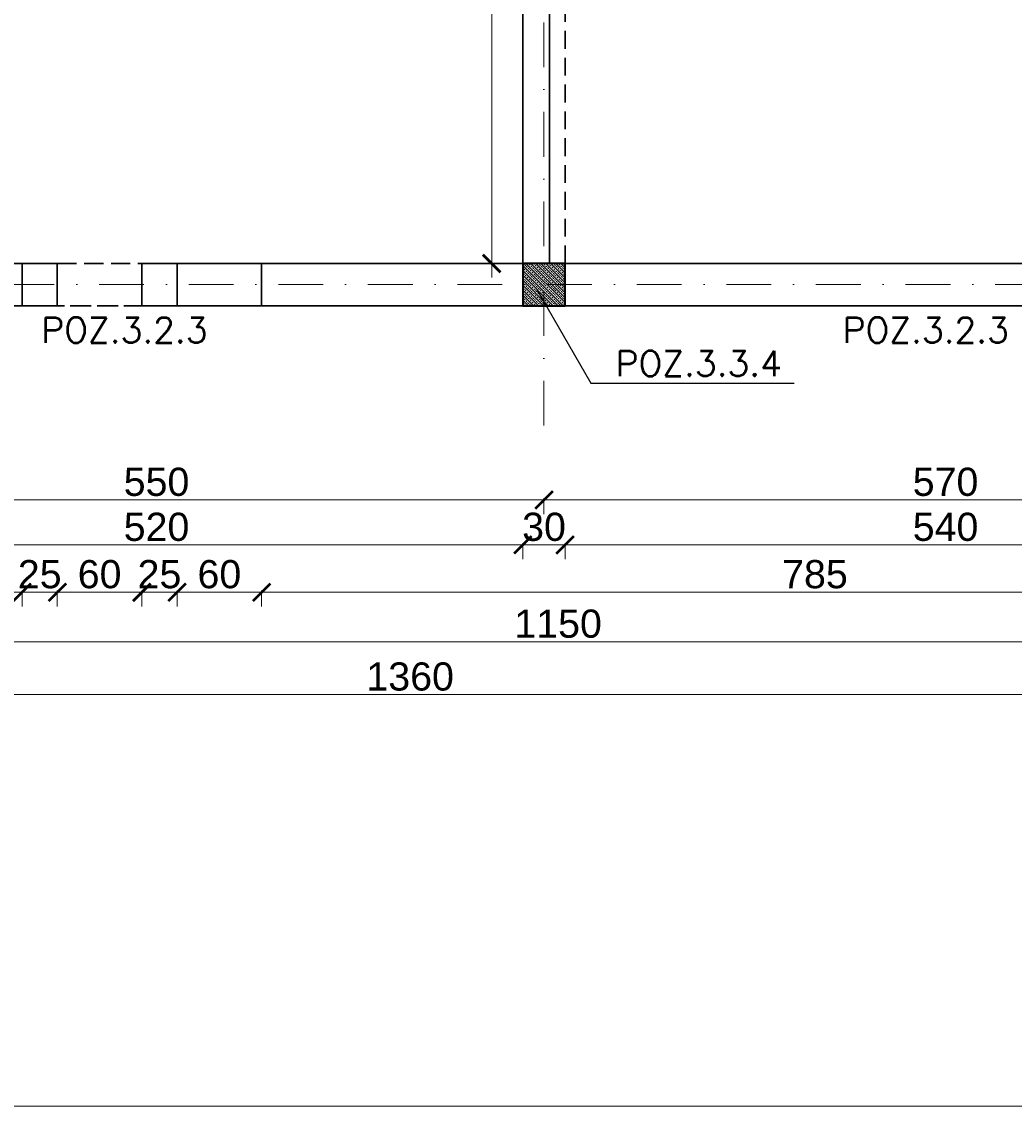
# Model space of a CAD drawing. Extents: x 4615668 to 9294084, y 5328875 to 10688993.
# Tile 31 of 67: x 4662330 to 4663035, y 5332027 to 5332797. Entities that reach past the tile are written whole.
import ezdxf

# ---------------------------------------------------------------- set-up
doc = ezdxf.new("R2010")
doc.units = 0
doc.header["$MEASUREMENT"] = 0
doc.linetypes.add('DASHDOT', pattern=[25.4, 12.7, -6.35, 0, -6.35])
doc.linetypes.add('DASHED', pattern=[19.05, 12.7, -6.35])
for name, color, linetype, lineweight in [('hatch', 253, 'Continuous', 0), ('k', 7, 'Continuous', 13), ('K-BELKI', 5, 'DASHED', 30), ('K-OPISY', 252, 'Continuous', 15), ('K-OPISY @ 10', 252, 'Continuous', 15), ('K-SCIANY CIENKI', 163, 'Continuous', 30), ('K-SCIANY GRUBY', 195, 'Continuous', 40), ('K-WIDOK', 45, 'Continuous', 20), ('K-WYMIARY', 7, 'Continuous', 15), ('Osie', 175, 'DASHDOT', 9)]:
    doc.layers.add(name, color=color, linetype=linetype, lineweight=lineweight)
doc.styles.add('Arial Narrow 20', font='arial.ttf', dxfattribs={"height": 20})
doc.styles.add('Opis', font='simplex.shx')
doc.styles.add('Simplex', font='simplex.shx')
doc.dimstyles.new('1do100 ok', dxfattribs={"dimscale": 0.5, "dimtxt": 12, "dimasz": 25, "dimexe": 20, "dimexo": 0, "dimgap": 5, "dimtad": 1, "dimdec": 0, "dimzin": 9, "dimtxsty": 'Arial Narrow 20', "dimblk": 'ARCHTICK', "dimcen": 3, "dimdle": 20, "dimclrd": 256, "dimclre": 256, "dimclrt": 256, "dimadec": 0, "dimazin": 2, "dimtfac": 1, "dimtdec": 0, "dimtix": 1, "dimtmove": 2, "dimatfit": 3, "dimldrblk": 'NONE', "dimfxl": 0, "dimtvp": 1, "dimtolj": 1, "dimtzin": 0, "dimlwd": 5, "dimlwe": 5, "dimarcsym": 0})
doc.dimstyles.new('1do50', dxfattribs={"dimscale": 5, "dimtxt": 2.5, "dimasz": 2.5, "dimexe": 2.5, "dimexo": 0.5, "dimgap": 1, "dimtad": 1, "dimdec": 1, "dimrnd": 0.5, "dimzin": 12, "dimdsep": 46, "dimtxsty": 'Simplex', "dimblk": 'OBLIQUE', "dimcen": 0.5, "dimdle": 2.5, "dimclrd": 256, "dimclre": 256, "dimclrt": 256, "dimadec": 1, "dimazin": 3, "dimtfac": 1, "dimtdec": 1, "dimtix": 1, "dimtmove": 0, "dimatfit": 3, "dimfxl": 0, "dimtolj": 1, "dimtzin": 0, "dimarcsym": 0})

# ---------------------------------------------------------------- blocks, each defined once
blk = doc.blocks.new('_Oblique')
at = {"color": 0, "linetype": 'ByBlock', "lineweight": -2}
blk.add_line((-0.5, -0.5), (0.5, 0.5), dxfattribs=at)
blk = doc.blocks.new('G$C61CBF25F')
at = {"layer": 'Osie', "lineweight": 0, "ltscale": 2.5}
for p, q in [((855, 0), (855, 1880)), ((1525, 100), (204.85, 100))]:
    blk.add_line(p, q, dxfattribs=at)
blk = doc.blocks.new('_ArchTick')
at = {"color": 0, "linetype": 'ByBlock', "const_width": 0.15}
blk.add_lwpolyline([(-0.5, -0.5), (0.5, 0.5)], dxfattribs=at)
blk = doc.blocks.new('*D7093')
at = {"layer": 'Defpoints', "color": 0}
for p in [(4663270.74, 5332581.97), (4662700.74, 5332525.31), (4662700.74, 5332457.78)]:
    blk.add_point(p, dxfattribs=at)
at = {"layer": 'K-WYMIARY', "lineweight": 5, "ltscale": 40}
for p, q in [((4663280.74, 5332457.78), (4662690.74, 5332457.78)), ((4662700.74, 5332459.03), (4662700.74, 5332447.78)), ((4663270.74, 5332459.03), (4663270.74, 5332447.78))]:
    blk.add_line(p, q, dxfattribs=at)
at = {"layer": 'K-WYMIARY', "linetype": 'ByBlock', "lineweight": 5, "xscale": 12.5, "yscale": 12.5, "zscale": 12.5, "rotation": 180}
blk.add_blockref('_ArchTick', (4662700.74, 5332457.78), dxfattribs=at)
at = {"layer": 'K-WYMIARY', "linetype": 'ByBlock', "lineweight": 5, "xscale": 12.5, "yscale": 12.5, "zscale": 12.5}
blk.add_blockref('_ArchTick', (4663270.74, 5332457.78), dxfattribs=at)
at = {"layer": 'K-WYMIARY', "lineweight": 0, "ltscale": 40, "insert": (4662985.74, 5332470.49), "char_height": 20, "attachment_point": 5, "style": 'Arial Narrow 20'}
blk.add_mtext('\\A1;570', dxfattribs=at)
blk = doc.blocks.new('_None')
blk = doc.blocks.new('*D7094')
at = {"layer": 'Defpoints', "color": 0}
for p in [(4662700.74, 5332525.31), (4662150.74, 5332510.57), (4662150.74, 5332457.78)]:
    blk.add_point(p, dxfattribs=at)
at = {"layer": 'K-WYMIARY', "lineweight": 5, "ltscale": 40}
for p, q in [((4662710.74, 5332457.78), (4662140.74, 5332457.78)), ((4662150.74, 5332459.03), (4662150.74, 5332447.78)), ((4662700.74, 5332459.03), (4662700.74, 5332447.78))]:
    blk.add_line(p, q, dxfattribs=at)
at = {"layer": 'K-WYMIARY', "linetype": 'ByBlock', "lineweight": 5, "xscale": 12.5, "yscale": 12.5, "zscale": 12.5, "rotation": 180}
blk.add_blockref('_ArchTick', (4662150.74, 5332457.78), dxfattribs=at)
at = {"layer": 'K-WYMIARY', "linetype": 'ByBlock', "lineweight": 5, "xscale": 12.5, "yscale": 12.5, "zscale": 12.5}
blk.add_blockref('_ArchTick', (4662700.74, 5332457.78), dxfattribs=at)
at = {"layer": 'K-WYMIARY', "lineweight": 0, "ltscale": 40, "insert": (4662425.74, 5332470.49), "char_height": 20, "attachment_point": 5, "style": 'Arial Narrow 20'}
blk.add_mtext('\\A1;550', dxfattribs=at)
blk = doc.blocks.new('*D7100')
at = {"layer": 'Defpoints', "color": 0}
for p in [(4662165.74, 5332595.57), (4662685.74, 5332595.57), (4662685.74, 5332425.84)]:
    blk.add_point(p, dxfattribs=at)
at = {"layer": 'K-WYMIARY', "lineweight": 5, "ltscale": 40}
for p, q in [((4662155.74, 5332425.84), (4662695.74, 5332425.84)), ((4662165.74, 5332427.09), (4662165.74, 5332415.84)), ((4662685.74, 5332427.09), (4662685.74, 5332415.84))]:
    blk.add_line(p, q, dxfattribs=at)
at = {"layer": 'K-WYMIARY', "linetype": 'ByBlock', "lineweight": 5, "xscale": 12.5, "yscale": 12.5, "zscale": 12.5, "rotation": 180}
blk.add_blockref('_ArchTick', (4662165.74, 5332425.84), dxfattribs=at)
at = {"layer": 'K-WYMIARY', "linetype": 'ByBlock', "lineweight": 5, "xscale": 12.5, "yscale": 12.5, "zscale": 12.5}
blk.add_blockref('_ArchTick', (4662685.74, 5332425.84), dxfattribs=at)
at = {"layer": 'K-WYMIARY', "lineweight": 0, "ltscale": 40, "insert": (4662425.74, 5332438.55), "char_height": 20, "attachment_point": 5, "style": 'Arial Narrow 20'}
blk.add_mtext('\\A1;520', dxfattribs=at)
blk = doc.blocks.new('*D7101')
at = {"layer": 'Defpoints', "color": 0}
for p in [(4662685.74, 5332595.57), (4662715.74, 5332595.57), (4662715.74, 5332425.84)]:
    blk.add_point(p, dxfattribs=at)
at = {"layer": 'K-WYMIARY', "lineweight": 5, "ltscale": 40}
for p, q in [((4662685.74, 5332425.84), (4662673.24, 5332425.84)), ((4662675.74, 5332425.84), (4662725.74, 5332425.84)), ((4662685.74, 5332427.09), (4662685.74, 5332415.84)), ((4662715.74, 5332427.09), (4662715.74, 5332415.84)), ((4662715.74, 5332425.84), (4662728.24, 5332425.84))]:
    blk.add_line(p, q, dxfattribs=at)
at = {"layer": 'K-WYMIARY', "linetype": 'ByBlock', "lineweight": 5, "xscale": 12.5, "yscale": 12.5, "zscale": 12.5}
blk.add_blockref('_ArchTick', (4662685.74, 5332425.84), dxfattribs=at)
at = {"layer": 'K-WYMIARY', "linetype": 'ByBlock', "lineweight": 5, "xscale": 12.5, "yscale": 12.5, "zscale": 12.5, "rotation": 180}
blk.add_blockref('_ArchTick', (4662715.74, 5332425.84), dxfattribs=at)
at = {"layer": 'K-WYMIARY', "lineweight": 0, "ltscale": 40, "insert": (4662700.74, 5332438.56), "char_height": 20, "attachment_point": 5, "style": 'Arial Narrow 20'}
blk.add_mtext('\\A1;30', dxfattribs=at)
blk = doc.blocks.new('*D7102')
at = {"layer": 'Defpoints', "color": 0}
for p in [(4662715.74, 5332595.57), (4663255.74, 5332595.57), (4663255.74, 5332425.84)]:
    blk.add_point(p, dxfattribs=at)
at = {"layer": 'K-WYMIARY', "lineweight": 5, "ltscale": 40}
for p, q in [((4662705.74, 5332425.84), (4663265.74, 5332425.84)), ((4662715.74, 5332427.09), (4662715.74, 5332415.84)), ((4663255.74, 5332427.09), (4663255.74, 5332415.84))]:
    blk.add_line(p, q, dxfattribs=at)
at = {"layer": 'K-WYMIARY', "linetype": 'ByBlock', "lineweight": 5, "xscale": 12.5, "yscale": 12.5, "zscale": 12.5, "rotation": 180}
blk.add_blockref('_ArchTick', (4662715.74, 5332425.84), dxfattribs=at)
at = {"layer": 'K-WYMIARY', "linetype": 'ByBlock', "lineweight": 5, "xscale": 12.5, "yscale": 12.5, "zscale": 12.5}
blk.add_blockref('_ArchTick', (4663255.74, 5332425.84), dxfattribs=at)
at = {"layer": 'K-WYMIARY', "lineweight": 0, "ltscale": 40, "insert": (4662985.74, 5332438.55), "char_height": 20, "attachment_point": 5, "style": 'Arial Narrow 20'}
blk.add_mtext('\\A1;540', dxfattribs=at)
blk = doc.blocks.new('*D7104')
at = {"layer": 'Defpoints', "color": 0}
for p in [(4662500.33, 5332595.57), (4663285.74, 5332595.57), (4662500.33, 5332392.23)]:
    blk.add_point(p, dxfattribs=at)
at = {"layer": 'K-WYMIARY', "lineweight": 5, "ltscale": 40}
for p, q in [((4663295.74, 5332392.23), (4662490.33, 5332392.23)), ((4662500.33, 5332393.48), (4662500.33, 5332382.23)), ((4663285.74, 5332393.48), (4663285.74, 5332382.23))]:
    blk.add_line(p, q, dxfattribs=at)
at = {"layer": 'K-WYMIARY', "linetype": 'ByBlock', "lineweight": 5, "xscale": 12.5, "yscale": 12.5, "zscale": 12.5, "rotation": 180}
blk.add_blockref('_ArchTick', (4662500.33, 5332392.23), dxfattribs=at)
at = {"layer": 'K-WYMIARY', "linetype": 'ByBlock', "lineweight": 5, "xscale": 12.5, "yscale": 12.5, "zscale": 12.5}
blk.add_blockref('_ArchTick', (4663285.74, 5332392.23), dxfattribs=at)
at = {"layer": 'K-WYMIARY', "lineweight": 0, "ltscale": 40, "insert": (4662893.04, 5332404.95), "char_height": 20, "attachment_point": 5, "style": 'Arial Narrow 20'}
blk.add_mtext('\\A1;785', dxfattribs=at)
blk = doc.blocks.new('*D7105')
at = {"layer": 'Defpoints', "color": 0}
for p in [(4662440.33, 5332595.57), (4662500.33, 5332595.57), (4662440.33, 5332392.23)]:
    blk.add_point(p, dxfattribs=at)
at = {"layer": 'K-WYMIARY', "lineweight": 5, "ltscale": 40}
for p, q in [((4662510.33, 5332392.23), (4662430.33, 5332392.23)), ((4662440.33, 5332393.48), (4662440.33, 5332382.23)), ((4662500.33, 5332393.48), (4662500.33, 5332382.23))]:
    blk.add_line(p, q, dxfattribs=at)
at = {"layer": 'K-WYMIARY', "linetype": 'ByBlock', "lineweight": 5, "xscale": 12.5, "yscale": 12.5, "zscale": 12.5, "rotation": 180}
blk.add_blockref('_ArchTick', (4662440.33, 5332392.23), dxfattribs=at)
at = {"layer": 'K-WYMIARY', "linetype": 'ByBlock', "lineweight": 5, "xscale": 12.5, "yscale": 12.5, "zscale": 12.5}
blk.add_blockref('_ArchTick', (4662500.33, 5332392.23), dxfattribs=at)
at = {"layer": 'K-WYMIARY', "lineweight": 0, "ltscale": 40, "insert": (4662470.33, 5332404.95), "char_height": 20, "attachment_point": 5, "style": 'Arial Narrow 20'}
blk.add_mtext('\\A1;60', dxfattribs=at)
blk = doc.blocks.new('*D7106')
at = {"layer": 'Defpoints', "color": 0}
for p in [(4662415.33, 5332595.57), (4662440.33, 5332595.57), (4662415.33, 5332392.23)]:
    blk.add_point(p, dxfattribs=at)
at = {"layer": 'K-WYMIARY', "lineweight": 5, "ltscale": 40}
for p, q in [((4662415.33, 5332392.23), (4662402.83, 5332392.23)), ((4662450.33, 5332392.23), (4662405.33, 5332392.23)), ((4662415.33, 5332393.48), (4662415.33, 5332382.23)), ((4662440.33, 5332393.48), (4662440.33, 5332382.23)), ((4662440.33, 5332392.23), (4662452.83, 5332392.23))]:
    blk.add_line(p, q, dxfattribs=at)
at = {"layer": 'K-WYMIARY', "linetype": 'ByBlock', "lineweight": 5, "xscale": 12.5, "yscale": 12.5, "zscale": 12.5}
blk.add_blockref('_ArchTick', (4662415.33, 5332392.23), dxfattribs=at)
at = {"layer": 'K-WYMIARY', "linetype": 'ByBlock', "lineweight": 5, "xscale": 12.5, "yscale": 12.5, "zscale": 12.5, "rotation": 180}
blk.add_blockref('_ArchTick', (4662440.33, 5332392.23), dxfattribs=at)
at = {"layer": 'K-WYMIARY', "lineweight": 0, "ltscale": 40, "insert": (4662427.83, 5332404.95), "char_height": 20, "attachment_point": 5, "style": 'Arial Narrow 20'}
blk.add_mtext('\\A1;25', dxfattribs=at)
blk = doc.blocks.new('*D7107')
at = {"layer": 'Defpoints', "color": 0}
for p in [(4662355.33, 5332595.57), (4662415.33, 5332595.57), (4662355.33, 5332392.23)]:
    blk.add_point(p, dxfattribs=at)
at = {"layer": 'K-WYMIARY', "lineweight": 5, "ltscale": 40}
for p, q in [((4662425.33, 5332392.23), (4662345.33, 5332392.23)), ((4662355.33, 5332393.48), (4662355.33, 5332382.23)), ((4662415.33, 5332393.48), (4662415.33, 5332382.23))]:
    blk.add_line(p, q, dxfattribs=at)
at = {"layer": 'K-WYMIARY', "linetype": 'ByBlock', "lineweight": 5, "xscale": 12.5, "yscale": 12.5, "zscale": 12.5, "rotation": 180}
blk.add_blockref('_ArchTick', (4662355.33, 5332392.23), dxfattribs=at)
at = {"layer": 'K-WYMIARY', "linetype": 'ByBlock', "lineweight": 5, "xscale": 12.5, "yscale": 12.5, "zscale": 12.5}
blk.add_blockref('_ArchTick', (4662415.33, 5332392.23), dxfattribs=at)
at = {"layer": 'K-WYMIARY', "lineweight": 0, "ltscale": 40, "insert": (4662385.33, 5332404.95), "char_height": 20, "attachment_point": 5, "style": 'Arial Narrow 20'}
blk.add_mtext('\\A1;60', dxfattribs=at)
blk = doc.blocks.new('*D7108')
at = {"layer": 'Defpoints', "color": 0}
for p in [(4662330.33, 5332595.57), (4662355.33, 5332595.57), (4662330.33, 5332392.23)]:
    blk.add_point(p, dxfattribs=at)
at = {"layer": 'K-WYMIARY', "lineweight": 5, "ltscale": 40}
for p, q in [((4662330.33, 5332392.23), (4662317.83, 5332392.23)), ((4662365.33, 5332392.23), (4662320.33, 5332392.23)), ((4662330.33, 5332393.48), (4662330.33, 5332382.23)), ((4662355.33, 5332393.48), (4662355.33, 5332382.23)), ((4662355.33, 5332392.23), (4662367.83, 5332392.23))]:
    blk.add_line(p, q, dxfattribs=at)
at = {"layer": 'K-WYMIARY', "linetype": 'ByBlock', "lineweight": 5, "xscale": 12.5, "yscale": 12.5, "zscale": 12.5}
blk.add_blockref('_ArchTick', (4662330.33, 5332392.23), dxfattribs=at)
at = {"layer": 'K-WYMIARY', "linetype": 'ByBlock', "lineweight": 5, "xscale": 12.5, "yscale": 12.5, "zscale": 12.5, "rotation": 180}
blk.add_blockref('_ArchTick', (4662355.33, 5332392.23), dxfattribs=at)
at = {"layer": 'K-WYMIARY', "lineweight": 0, "ltscale": 40, "insert": (4662342.83, 5332404.95), "char_height": 20, "attachment_point": 5, "style": 'Arial Narrow 20'}
blk.add_mtext('\\A1;25', dxfattribs=at)
blk = doc.blocks.new('*D7109')
at = {"layer": 'Defpoints', "color": 0}
for p in [(4662270.33, 5332595.57), (4662330.33, 5332595.57), (4662270.33, 5332392.23)]:
    blk.add_point(p, dxfattribs=at)
at = {"layer": 'K-WYMIARY', "lineweight": 5, "ltscale": 40}
for p, q in [((4662340.33, 5332392.23), (4662260.33, 5332392.23)), ((4662270.33, 5332393.48), (4662270.33, 5332382.23)), ((4662330.33, 5332393.48), (4662330.33, 5332382.23))]:
    blk.add_line(p, q, dxfattribs=at)
at = {"layer": 'K-WYMIARY', "linetype": 'ByBlock', "lineweight": 5, "xscale": 12.5, "yscale": 12.5, "zscale": 12.5, "rotation": 180}
blk.add_blockref('_ArchTick', (4662270.33, 5332392.23), dxfattribs=at)
at = {"layer": 'K-WYMIARY', "linetype": 'ByBlock', "lineweight": 5, "xscale": 12.5, "yscale": 12.5, "zscale": 12.5}
blk.add_blockref('_ArchTick', (4662330.33, 5332392.23), dxfattribs=at)
at = {"layer": 'K-WYMIARY', "lineweight": 0, "ltscale": 40, "insert": (4662300.33, 5332404.95), "char_height": 20, "attachment_point": 5, "style": 'Arial Narrow 20'}
blk.add_mtext('\\A1;60', dxfattribs=at)
blk = doc.blocks.new('*D7115')
at = {"layer": 'Defpoints', "color": 0}
for p in [(4662135.74, 5332595.57), (4663285.74, 5332595.57), (4663285.74, 5332357.11)]:
    blk.add_point(p, dxfattribs=at)
at = {"layer": 'K-WYMIARY', "lineweight": 5, "ltscale": 40}
for p, q in [((4662125.74, 5332357.11), (4663295.74, 5332357.11)), ((4662135.74, 5332358.36), (4662135.74, 5332347.11)), ((4663285.74, 5332358.36), (4663285.74, 5332347.11))]:
    blk.add_line(p, q, dxfattribs=at)
at = {"layer": 'K-WYMIARY', "linetype": 'ByBlock', "lineweight": 5, "xscale": 12.5, "yscale": 12.5, "zscale": 12.5, "rotation": 180}
blk.add_blockref('_ArchTick', (4662135.74, 5332357.11), dxfattribs=at)
at = {"layer": 'K-WYMIARY', "linetype": 'ByBlock', "lineweight": 5, "xscale": 12.5, "yscale": 12.5, "zscale": 12.5}
blk.add_blockref('_ArchTick', (4663285.74, 5332357.11), dxfattribs=at)
at = {"layer": 'K-WYMIARY', "lineweight": 0, "ltscale": 40, "insert": (4662710.74, 5332369.83), "char_height": 20, "attachment_point": 5, "style": 'Arial Narrow 20'}
blk.add_mtext('\\A1;1150', dxfattribs=at)
blk = doc.blocks.new('*D7116')
at = {"layer": 'Defpoints', "color": 0}
for p in [(4661925.74, 5333135.57), (4663285.74, 5332595.57), (4661925.74, 5332319.62)]:
    blk.add_point(p, dxfattribs=at)
at = {"layer": 'K-WYMIARY', "lineweight": 5, "ltscale": 40}
for p, q in [((4663295.74, 5332319.62), (4661915.74, 5332319.62)), ((4661925.74, 5332320.87), (4661925.74, 5332309.62)), ((4663285.74, 5332320.87), (4663285.74, 5332309.62))]:
    blk.add_line(p, q, dxfattribs=at)
at = {"layer": 'K-WYMIARY', "linetype": 'ByBlock', "lineweight": 5, "xscale": 12.5, "yscale": 12.5, "zscale": 12.5, "rotation": 180}
blk.add_blockref('_ArchTick', (4661925.74, 5332319.62), dxfattribs=at)
at = {"layer": 'K-WYMIARY', "linetype": 'ByBlock', "lineweight": 5, "xscale": 12.5, "yscale": 12.5, "zscale": 12.5}
blk.add_blockref('_ArchTick', (4663285.74, 5332319.62), dxfattribs=at)
at = {"layer": 'K-WYMIARY', "lineweight": 0, "ltscale": 40, "insert": (4662605.74, 5332332.33), "char_height": 20, "attachment_point": 5, "style": 'Arial Narrow 20'}
blk.add_mtext('\\A1;1360', dxfattribs=at)
blk = doc.blocks.new('*D7176')
at = {"layer": 'Defpoints', "color": 0}
for p in [(4662685.74, 5333025.07), (4662663.62, 5332625.57), (4662685.74, 5332625.57)]:
    blk.add_point(p, dxfattribs=at)
at = {"layer": 'k', "lineweight": 5, "ltscale": 40}
for p, q in [((4662663.62, 5333035.07), (4662663.62, 5332615.57)), ((4662664.87, 5333025.07), (4662653.62, 5333025.07)), ((4662664.87, 5332625.57), (4662653.62, 5332625.57))]:
    blk.add_line(p, q, dxfattribs=at)
at = {"layer": 'k', "linetype": 'ByBlock', "lineweight": 5, "xscale": 12.5, "yscale": 12.5, "zscale": 12.5}
for p, rotation in [((4662663.62, 5333025.07), 90), ((4662663.62, 5332625.57), 270)]:
    blk.add_blockref('_ArchTick', p, dxfattribs=dict(at, rotation=rotation))
at = {"layer": 'k', "lineweight": 0, "ltscale": 40, "insert": (4662650.91, 5332825.32), "char_height": 20, "attachment_point": 5, "rotation": 90, "style": 'Arial Narrow 20'}
blk.add_mtext('\\A1;400', dxfattribs=at)

msp = doc.modelspace()

# ---------------------------------------------------------------- linework, layer by layer
at = {"layer": 'hatch', "color": 252}
msp.add_lwpolyline([(4660845.34, 5334877.4), (4664665.34, 5334877.4), (4664665.34, 5332027.4), (4660845.34, 5332027.4)], close=True, dxfattribs=at)
at = {"layer": 'K-BELKI'}
for points in [[(4662685.74, 5332625.57), (4662715.74, 5332625.57), (4662715.74, 5333135.57), (4662685.74, 5333135.57)], [(4662165.74, 5332625.57), (4663255.74, 5332625.57), (4663255.74, 5332595.57), (4662165.74, 5332595.57)], [(4662270.33, 5332625.57), (4662330.33, 5332625.57), (4662330.33, 5332595.57), (4662270.33, 5332595.57)], [(4662355.33, 5332625.57), (4662415.33, 5332625.57), (4662415.33, 5332595.57), (4662355.33, 5332595.57)], [(4662440.33, 5332625.57), (4662500.33, 5332625.57), (4662500.33, 5332595.57), (4662440.33, 5332595.57)]]:
    msp.add_lwpolyline(points, close=True, dxfattribs=at)
at = {"layer": 'K-SCIANY CIENKI'}
for p, q in [((4662685.74, 5333024.72), (4662685.74, 5332625.57)), ((4662704.74, 5332625.57), (4662704.74, 5333024.72)), ((4662355.33, 5332625.57), (4662330.33, 5332625.57)), ((4662330.33, 5332625.57), (4662330.33, 5332595.57)), ((4662355.33, 5332595.57), (4662355.33, 5332625.57)), ((4662440.33, 5332625.57), (4662415.33, 5332625.57)), ((4662415.33, 5332625.57), (4662415.33, 5332595.57)), ((4662440.33, 5332595.57), (4662440.33, 5332625.57)), ((4662685.74, 5332625.57), (4662500.33, 5332625.57)), ((4662500.33, 5332625.57), (4662500.33, 5332595.57)), ((4662685.74, 5332595.57), (4662685.74, 5332625.57)), ((4662685.74, 5332625.57), (4662704.74, 5332625.57)), ((4663255.74, 5332625.57), (4662715.74, 5332625.57)), ((4662715.74, 5332625.57), (4662715.74, 5332595.57)), ((4662330.33, 5332595.57), (4662355.33, 5332595.57)), ((4662415.33, 5332595.57), (4662440.33, 5332595.57)), ((4662500.33, 5332595.57), (4662685.74, 5332595.57)), ((4662715.74, 5332595.57), (4663255.74, 5332595.57))]:
    msp.add_line(p, q, dxfattribs=at)
at = {"layer": 'K-SCIANY GRUBY'}
for p, q in [((4662715.74, 5332625.57), (4662685.74, 5332625.57)), ((4662685.74, 5332625.57), (4662685.74, 5332595.57)), ((4662715.74, 5332595.57), (4662715.74, 5332625.57)), ((4662685.74, 5332595.57), (4662715.74, 5332595.57))]:
    msp.add_line(p, q, dxfattribs=at)
at = {"layer": 'K-WIDOK', "linetype": 'Continuous', "lineweight": 0}
for p, q in [((4662686.18, 5332625.58), (4662686.42, 5332625.34)), ((4662687.95, 5332625.58), (4662715.74, 5332597.79)), ((4662689.96, 5332625.34), (4662690.84, 5332624.46)), ((4662691.49, 5332625.58), (4662715.74, 5332601.32)), ((4662693.25, 5332625.58), (4662693.93, 5332624.9)), ((4662695.02, 5332625.58), (4662715.74, 5332604.86)), ((4662696.79, 5332625.58), (4662697.03, 5332625.34)), ((4662698.56, 5332625.58), (4662715.74, 5332608.4)), ((4662700.56, 5332625.34), (4662701.45, 5332624.46)), ((4662702.09, 5332625.58), (4662715.74, 5332611.93)), ((4662703.86, 5332625.58), (4662704.54, 5332624.9)), ((4662705.63, 5332625.58), (4662715.74, 5332615.47)), ((4662707.4, 5332625.58), (4662707.63, 5332625.34)), ((4662709.16, 5332625.58), (4662715.74, 5332619)), ((4662711.17, 5332625.34), (4662712.05, 5332624.46)), ((4662712.7, 5332625.58), (4662715.74, 5332622.54)), ((4662714.47, 5332625.58), (4662715.15, 5332624.9)), ((4662685.74, 5332624.25), (4662714.42, 5332595.58)), ((4662685.74, 5332622.49), (4662685.98, 5332622.25)), ((4662685.74, 5332620.72), (4662710.88, 5332595.58)), ((4662685.98, 5332618.71), (4662686.86, 5332617.83)), ((4662686.42, 5332621.81), (4662687.3, 5332620.92)), ((4662686.86, 5332624.9), (4662687.75, 5332624.02)), ((4662687.3, 5332617.39), (4662688.19, 5332616.51)), ((4662687.75, 5332620.48), (4662688.63, 5332619.6)), ((4662688.19, 5332623.58), (4662689.07, 5332622.69)), ((4662689.07, 5332619.16), (4662689.96, 5332618.27)), ((4662689.51, 5332622.25), (4662690.4, 5332621.37)), ((4662690.4, 5332617.83), (4662691.28, 5332616.95)), ((4662690.84, 5332620.92), (4662691.72, 5332620.04)), ((4662691.28, 5332624.02), (4662692.17, 5332623.13)), ((4662692.17, 5332619.6), (4662693.05, 5332618.71)), ((4662692.61, 5332622.69), (4662693.49, 5332621.81)), ((4662693.49, 5332618.27), (4662694.38, 5332617.39)), ((4662693.93, 5332621.37), (4662694.82, 5332620.48)), ((4662694.38, 5332624.46), (4662695.26, 5332623.58)), ((4662695.26, 5332620.04), (4662696.14, 5332619.16)), ((4662695.7, 5332623.13), (4662696.59, 5332622.25)), ((4662696.59, 5332618.71), (4662697.47, 5332617.83)), ((4662697.03, 5332621.81), (4662697.91, 5332620.92)), ((4662697.47, 5332624.9), (4662698.35, 5332624.02)), ((4662697.91, 5332617.39), (4662698.79, 5332616.51)), ((4662698.35, 5332620.48), (4662699.24, 5332619.6)), ((4662698.79, 5332623.58), (4662699.68, 5332622.69)), ((4662699.68, 5332619.16), (4662700.56, 5332618.27)), ((4662700.12, 5332622.25), (4662701, 5332621.37)), ((4662701, 5332617.83), (4662701.89, 5332616.95)), ((4662701.45, 5332620.92), (4662702.33, 5332620.04)), ((4662701.89, 5332624.02), (4662702.77, 5332623.13)), ((4662702.77, 5332619.6), (4662703.66, 5332618.71)), ((4662703.21, 5332622.69), (4662704.1, 5332621.81)), ((4662704.1, 5332618.27), (4662704.98, 5332617.39)), ((4662704.54, 5332621.37), (4662705.42, 5332620.48)), ((4662704.98, 5332624.46), (4662705.87, 5332623.58)), ((4662705.87, 5332620.04), (4662706.75, 5332619.16)), ((4662706.31, 5332623.13), (4662707.19, 5332622.25)), ((4662707.19, 5332618.71), (4662708.08, 5332617.83)), ((4662707.63, 5332621.81), (4662708.52, 5332620.92)), ((4662708.08, 5332624.9), (4662708.96, 5332624.02)), ((4662708.52, 5332617.39), (4662709.4, 5332616.51)), ((4662708.96, 5332620.48), (4662709.84, 5332619.6)), ((4662709.4, 5332623.58), (4662710.29, 5332622.69)), ((4662710.29, 5332619.16), (4662711.17, 5332618.27)), ((4662710.73, 5332622.25), (4662711.61, 5332621.37)), ((4662711.61, 5332617.83), (4662712.5, 5332616.95)), ((4662712.05, 5332620.92), (4662712.94, 5332620.04)), ((4662712.5, 5332624.02), (4662713.38, 5332623.13)), ((4662713.38, 5332619.6), (4662714.26, 5332618.71)), ((4662713.82, 5332622.69), (4662714.7, 5332621.81)), ((4662714.7, 5332618.27), (4662715.59, 5332617.39)), ((4662715.15, 5332621.37), (4662715.74, 5332620.77)), ((4662715.59, 5332624.46), (4662715.74, 5332624.31)), ((4662685.74, 5332617.18), (4662707.34, 5332595.58)), ((4662685.74, 5332615.41), (4662686.42, 5332614.74)), ((4662685.74, 5332613.65), (4662703.81, 5332595.58)), ((4662685.74, 5332611.88), (4662685.98, 5332611.64)), ((4662685.74, 5332610.11), (4662700.27, 5332595.58)), ((4662686.42, 5332611.2), (4662687.3, 5332610.32)), ((4662686.86, 5332614.3), (4662687.75, 5332613.41)), ((4662687.75, 5332609.88), (4662688.63, 5332608.99)), ((4662688.19, 5332612.97), (4662689.07, 5332612.09)), ((4662688.63, 5332616.06), (4662689.51, 5332615.18)), ((4662689.51, 5332611.64), (4662690.4, 5332610.76)), ((4662689.96, 5332614.74), (4662690.84, 5332613.85)), ((4662690.84, 5332610.32), (4662691.72, 5332609.43)), ((4662691.28, 5332613.41), (4662692.17, 5332612.53)), ((4662691.72, 5332616.51), (4662692.61, 5332615.62)), ((4662692.61, 5332612.09), (4662693.49, 5332611.2)), ((4662693.05, 5332615.18), (4662693.93, 5332614.3)), ((4662693.93, 5332610.76), (4662694.82, 5332609.88)), ((4662694.38, 5332613.85), (4662695.26, 5332612.97)), ((4662694.82, 5332616.95), (4662695.7, 5332616.06)), ((4662695.7, 5332612.53), (4662696.59, 5332611.64)), ((4662696.14, 5332615.62), (4662697.03, 5332614.74)), ((4662697.03, 5332611.2), (4662697.91, 5332610.32)), ((4662697.47, 5332614.3), (4662698.35, 5332613.41)), ((4662698.35, 5332609.88), (4662699.24, 5332608.99)), ((4662698.79, 5332612.97), (4662699.68, 5332612.09)), ((4662699.24, 5332616.06), (4662700.12, 5332615.18)), ((4662700.12, 5332611.64), (4662701, 5332610.76)), ((4662700.56, 5332614.74), (4662701.45, 5332613.85)), ((4662701.45, 5332610.32), (4662702.33, 5332609.43)), ((4662701.89, 5332613.41), (4662702.77, 5332612.53)), ((4662702.33, 5332616.51), (4662703.21, 5332615.62)), ((4662703.21, 5332612.09), (4662704.1, 5332611.2)), ((4662703.66, 5332615.18), (4662704.54, 5332614.3)), ((4662704.54, 5332610.76), (4662705.42, 5332609.88)), ((4662704.98, 5332613.85), (4662705.87, 5332612.97)), ((4662705.42, 5332616.95), (4662706.31, 5332616.06)), ((4662706.31, 5332612.53), (4662707.19, 5332611.64)), ((4662706.75, 5332615.62), (4662707.63, 5332614.74)), ((4662707.63, 5332611.2), (4662708.52, 5332610.32)), ((4662708.08, 5332614.3), (4662708.96, 5332613.41)), ((4662708.96, 5332609.88), (4662709.84, 5332608.99)), ((4662709.4, 5332612.97), (4662710.29, 5332612.09)), ((4662709.84, 5332616.06), (4662710.73, 5332615.18)), ((4662710.73, 5332611.64), (4662711.61, 5332610.76)), ((4662711.17, 5332614.74), (4662712.05, 5332613.85)), ((4662712.05, 5332610.32), (4662712.94, 5332609.43)), ((4662712.5, 5332613.41), (4662713.38, 5332612.53)), ((4662712.94, 5332616.51), (4662713.82, 5332615.62)), ((4662713.82, 5332612.09), (4662714.7, 5332611.2)), ((4662714.26, 5332615.18), (4662715.15, 5332614.3)), ((4662715.15, 5332610.76), (4662715.74, 5332610.16)), ((4662715.59, 5332613.85), (4662715.74, 5332613.7)), ((4662685.74, 5332606.58), (4662696.74, 5332595.58)), ((4662685.74, 5332604.81), (4662686.42, 5332604.13)), ((4662685.74, 5332603.04), (4662693.2, 5332595.58)), ((4662685.98, 5332608.11), (4662686.86, 5332607.22)), ((4662686.86, 5332603.69), (4662687.75, 5332602.81)), ((4662687.3, 5332606.78), (4662688.19, 5332605.9)), ((4662688.19, 5332602.36), (4662689.07, 5332601.48)), ((4662688.63, 5332605.46), (4662689.51, 5332604.57)), ((4662689.07, 5332608.55), (4662689.96, 5332607.67)), ((4662689.96, 5332604.13), (4662690.84, 5332603.25)), ((4662690.4, 5332607.22), (4662691.28, 5332606.34)), ((4662691.28, 5332602.81), (4662692.17, 5332601.92)), ((4662691.72, 5332605.9), (4662692.61, 5332605.01)), ((4662692.17, 5332608.99), (4662693.05, 5332608.11)), ((4662693.05, 5332604.57), (4662693.93, 5332603.69)), ((4662693.49, 5332607.67), (4662694.38, 5332606.78)), ((4662694.38, 5332603.25), (4662695.26, 5332602.36)), ((4662694.82, 5332606.34), (4662695.7, 5332605.46)), ((4662695.26, 5332609.43), (4662696.14, 5332608.55)), ((4662695.7, 5332601.92), (4662696.59, 5332601.04)), ((4662696.14, 5332605.01), (4662697.03, 5332604.13)), ((4662696.59, 5332608.11), (4662697.47, 5332607.22)), ((4662697.47, 5332603.69), (4662698.35, 5332602.81)), ((4662697.91, 5332606.78), (4662698.79, 5332605.9)), ((4662698.79, 5332602.36), (4662699.68, 5332601.48)), ((4662699.24, 5332605.46), (4662700.12, 5332604.57)), ((4662699.68, 5332608.55), (4662700.56, 5332607.67)), ((4662700.56, 5332604.13), (4662701.45, 5332603.25)), ((4662701, 5332607.22), (4662701.89, 5332606.34)), ((4662701.89, 5332602.81), (4662702.77, 5332601.92)), ((4662702.33, 5332605.9), (4662703.21, 5332605.01)), ((4662702.77, 5332608.99), (4662703.66, 5332608.11)), ((4662703.66, 5332604.57), (4662704.54, 5332603.69)), ((4662704.1, 5332607.67), (4662704.98, 5332606.78)), ((4662704.98, 5332603.25), (4662705.87, 5332602.36)), ((4662705.42, 5332606.34), (4662706.31, 5332605.46)), ((4662705.87, 5332609.43), (4662706.75, 5332608.55)), ((4662706.31, 5332601.92), (4662707.19, 5332601.04)), ((4662706.75, 5332605.01), (4662707.63, 5332604.13)), ((4662707.19, 5332608.11), (4662708.08, 5332607.22)), ((4662708.08, 5332603.69), (4662708.96, 5332602.81)), ((4662708.52, 5332606.78), (4662709.4, 5332605.9)), ((4662709.4, 5332602.36), (4662710.29, 5332601.48)), ((4662709.84, 5332605.46), (4662710.73, 5332604.57)), ((4662710.29, 5332608.55), (4662711.17, 5332607.67)), ((4662711.17, 5332604.13), (4662712.05, 5332603.25)), ((4662711.61, 5332607.22), (4662712.5, 5332606.34)), ((4662712.5, 5332602.81), (4662713.38, 5332601.92)), ((4662712.94, 5332605.9), (4662713.82, 5332605.01)), ((4662713.38, 5332608.99), (4662714.26, 5332608.11)), ((4662714.26, 5332604.57), (4662715.15, 5332603.69)), ((4662714.7, 5332607.67), (4662715.59, 5332606.78)), ((4662715.59, 5332603.25), (4662715.74, 5332603.09)), ((4662685.74, 5332601.27), (4662685.98, 5332601.04)), ((4662685.74, 5332599.5), (4662689.67, 5332595.58)), ((4662685.74, 5332595.97), (4662686.13, 5332595.58)), ((4662685.98, 5332597.5), (4662686.86, 5332596.62)), ((4662686.42, 5332600.6), (4662687.3, 5332599.71)), ((4662687.3, 5332596.18), (4662687.9, 5332595.58)), ((4662687.75, 5332599.27), (4662688.63, 5332598.39)), ((4662689.07, 5332597.94), (4662689.96, 5332597.06)), ((4662689.51, 5332601.04), (4662690.4, 5332600.15)), ((4662690.4, 5332596.62), (4662691.28, 5332595.73)), ((4662690.84, 5332599.71), (4662691.72, 5332598.83)), ((4662692.17, 5332598.39), (4662693.05, 5332597.5)), ((4662692.61, 5332601.48), (4662693.49, 5332600.6)), ((4662693.49, 5332597.06), (4662694.38, 5332596.18)), ((4662693.93, 5332600.15), (4662694.82, 5332599.27)), ((4662694.82, 5332595.73), (4662694.97, 5332595.58)), ((4662695.26, 5332598.83), (4662696.14, 5332597.94)), ((4662696.59, 5332597.5), (4662697.47, 5332596.62)), ((4662697.03, 5332600.6), (4662697.91, 5332599.71)), ((4662697.91, 5332596.18), (4662698.51, 5332595.58)), ((4662698.35, 5332599.27), (4662699.24, 5332598.39)), ((4662699.68, 5332597.94), (4662700.56, 5332597.06)), ((4662700.12, 5332601.04), (4662701, 5332600.15)), ((4662701, 5332596.62), (4662701.89, 5332595.73)), ((4662701.45, 5332599.71), (4662702.33, 5332598.83)), ((4662702.77, 5332598.39), (4662703.66, 5332597.5)), ((4662703.21, 5332601.48), (4662704.1, 5332600.6)), ((4662704.1, 5332597.06), (4662704.98, 5332596.18)), ((4662704.54, 5332600.15), (4662705.42, 5332599.27)), ((4662705.42, 5332595.73), (4662705.58, 5332595.58)), ((4662705.87, 5332598.83), (4662706.75, 5332597.94)), ((4662707.19, 5332597.5), (4662708.08, 5332596.62)), ((4662707.63, 5332600.6), (4662708.52, 5332599.71)), ((4662708.52, 5332596.18), (4662709.11, 5332595.58)), ((4662708.96, 5332599.27), (4662709.84, 5332598.39)), ((4662710.29, 5332597.94), (4662711.17, 5332597.06)), ((4662710.73, 5332601.04), (4662711.61, 5332600.15)), ((4662711.61, 5332596.62), (4662712.5, 5332595.73)), ((4662712.05, 5332599.71), (4662712.94, 5332598.83)), ((4662713.38, 5332598.39), (4662714.26, 5332597.5)), ((4662713.82, 5332601.48), (4662714.7, 5332600.6)), ((4662714.7, 5332597.06), (4662715.59, 5332596.18)), ((4662715.15, 5332600.15), (4662715.74, 5332599.56))]:
    msp.add_line(p, q, dxfattribs=at)

# ---------------------------------------------------------------- block references
at = {"lineweight": 0, "ltscale": 40}
msp.add_blockref('G$C61CBF25F', (4661845.74, 5332510.57), dxfattribs=at)

# ---------------------------------------------------------------- texts
at = {"layer": 'K-OPISY', "insert": (4662751.55, 5332545.58), "char_height": 18, "attachment_point": 7, "style": 'Simplex'}
msp.add_mtext('{\\C0;POZ.3.3.4}', dxfattribs=at)
at = {"layer": 'K-OPISY @ 10', "char_height": 18, "width": 427.8745, "attachment_point": 1, "rotation": 0, "style": 'Opis'}
for insert in [(4662343.93, 5332587.36), (4662912.68, 5332587.36)]:
    msp.add_mtext('{\\C0;POZ.3.2.3}', dxfattribs=dict(at, insert=insert))

# ---------------------------------------------------------------- dimensions: what is measured, and where the dimension line sits
at = {"layer": 'k', "lineweight": 0, "ltscale": 40}
dim = msp.add_linear_dim(base=(4662663.62005838, 5332625.56576527), p1=(4662685.74355943, 5333025.06576527), p2=(4662685.74355943, 5332625.56576527), angle=90, dimstyle='1do100 ok', override={"dimfxl": 2.5}, dxfattribs=at)
dim.commit()
dim.dimension.update_dxf_attribs({"geometry": '*D7176', "text_midpoint": (4662650.90859862, 5332825.31576527)})
at = {"layer": 'K-WYMIARY', "lineweight": 0, "ltscale": 40}
for base, p1, p2, picture, middle in [((4661925.74, 5332319.62), (4663285.74, 5332595.57), (4661925.74, 5333135.57), '*D7116', (4662605.74, 5332332.33)), ((4663285.74, 5332357.11), (4662135.74, 5332595.57), (4663285.74, 5332595.57), '*D7115', (4662710.74, 5332369.83)), ((4662685.74, 5332425.84), (4662165.74, 5332595.57), (4662685.74, 5332595.57), '*D7100', (4662425.74, 5332438.55)), ((4662270.33, 5332392.23), (4662330.33, 5332595.57), (4662270.33, 5332595.57), '*D7109', (4662300.33, 5332404.95)), ((4662330.33, 5332392.23), (4662355.33, 5332595.57), (4662330.33, 5332595.57), '*D7108', (4662342.83, 5332404.95)), ((4662355.33, 5332392.23), (4662415.33, 5332595.57), (4662355.33, 5332595.57), '*D7107', (4662385.33, 5332404.95)), ((4662415.33, 5332392.23), (4662440.33, 5332595.57), (4662415.33, 5332595.57), '*D7106', (4662427.83, 5332404.95)), ((4662440.33, 5332392.23), (4662500.33, 5332595.57), (4662440.33, 5332595.57), '*D7105', (4662470.33, 5332404.95)), ((4662500.33, 5332392.23), (4663285.74, 5332595.57), (4662500.33, 5332595.57), '*D7104', (4662893.04, 5332404.95)), ((4662715.74, 5332425.84), (4662685.74, 5332595.57), (4662715.74, 5332595.57), '*D7101', (4662700.74, 5332438.56)), ((4663255.74, 5332425.84), (4662715.74, 5332595.57), (4663255.74, 5332595.57), '*D7102', (4662985.74, 5332438.55)), ((4662700.74, 5332457.78), (4663270.74, 5332581.97), (4662700.74, 5332525.31), '*D7093', (4662985.74, 5332470.49)), ((4662150.74, 5332457.78), (4662700.74, 5332525.31), (4662150.74, 5332510.57), '*D7094', (4662425.74, 5332470.49))]:
    dim = msp.add_linear_dim(base=base, p1=p1, p2=p2, dimstyle='1do100 ok', override={"dimfxl": 2.5}, dxfattribs=at)
    dim.commit()
    dim.dimension.update_dxf_attribs({"geometry": picture, "text_midpoint": middle})

# ---------------------------------------------------------------- leaders
at = {"layer": 'K-OPISY', "annotation_type": 0, "has_hookline": 1, "hookline_direction": 0, "text_width": 126.86}
msp.add_leader([(4662695.72, 5332607.09), (4662734.05, 5332540.58), (4662746.55, 5332540.58)], dimstyle='1do50', override={"dimgap": 1, "dimtad": 1}, dxfattribs=at)

doc.saveas('drawing.dxf')
